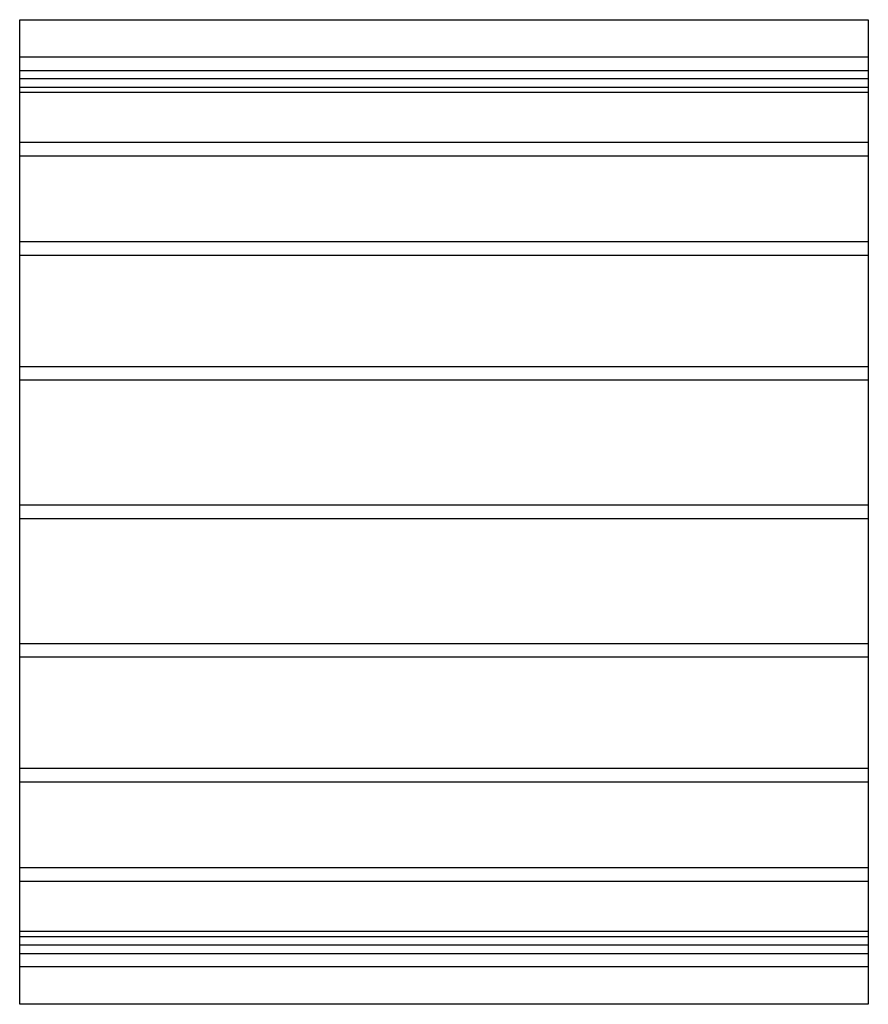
# Model space of a CAD drawing. Header units: millimetres. Extents: x -625 to 625, y -725 to 725.
import ezdxf

# ---------------------------------------------------------------- set-up
doc = ezdxf.new("R2010")
doc.units = ezdxf.units.MM
doc.layers.add('HIDDEN', color=7, linetype='Continuous')
doc.layers.add('THICK', color=7, linetype='Continuous')

msp = doc.modelspace()

# ---------------------------------------------------------------- linework, layer by layer
at = {"layer": 'HIDDEN'}
for p, q in [((625, 670), (-625, 670)), ((-625, 650), (625, 650)), ((625, 637.7), (-625, 637.7)), ((625, 637.7), (-625, 637.7)), ((625, 625), (-625, 625)), ((625, 617.7), (-625, 617.7)), ((625, 617.7), (-625, 617.7)), ((625, 544), (-625, 544)), ((625, 544), (-625, 544)), ((625, 524), (-625, 524)), ((625, 524), (-625, 524)), ((625, 397.9), (-625, 397.9)), ((625, 397.9), (-625, 397.9)), ((625, 377.9), (-625, 377.9)), ((625, 377.9), (-625, 377.9)), ((625, 214), (-625, 214)), ((625, 214), (-625, 214)), ((625, 194), (-625, 194)), ((625, 194), (-625, 194)), ((625, 10), (-625, 10)), ((625, 10), (-625, 10)), ((625, -10), (-625, -10)), ((625, -10), (-625, -10)), ((625, -194), (-625, -194)), ((625, -194), (-625, -194)), ((625, -214), (-625, -214)), ((625, -214), (-625, -214)), ((625, -377.9), (-625, -377.9)), ((625, -377.9), (-625, -377.9)), ((625, -397.9), (-625, -397.9)), ((625, -397.9), (-625, -397.9)), ((625, -524), (-625, -524)), ((625, -524), (-625, -524)), ((625, -544), (-625, -544)), ((625, -544), (-625, -544)), ((625, -617.7), (-625, -617.7)), ((625, -617.7), (-625, -617.7)), ((-625, -625), (625, -625)), ((625, -637.7), (-625, -637.7)), ((625, -637.7), (-625, -637.7)), ((-625, -650), (625, -650)), ((625, -670), (-625, -670))]:
    msp.add_line(p, q, dxfattribs=at)
at = {"layer": 'THICK'}
for p, q in [((-625, -725), (-625, 725)), ((-625, 725), (625, 725)), ((625, 725), (625, -725)), ((625, -725), (-625, -725))]:
    msp.add_line(p, q, dxfattribs=at)

doc.saveas('drawing.dxf')
